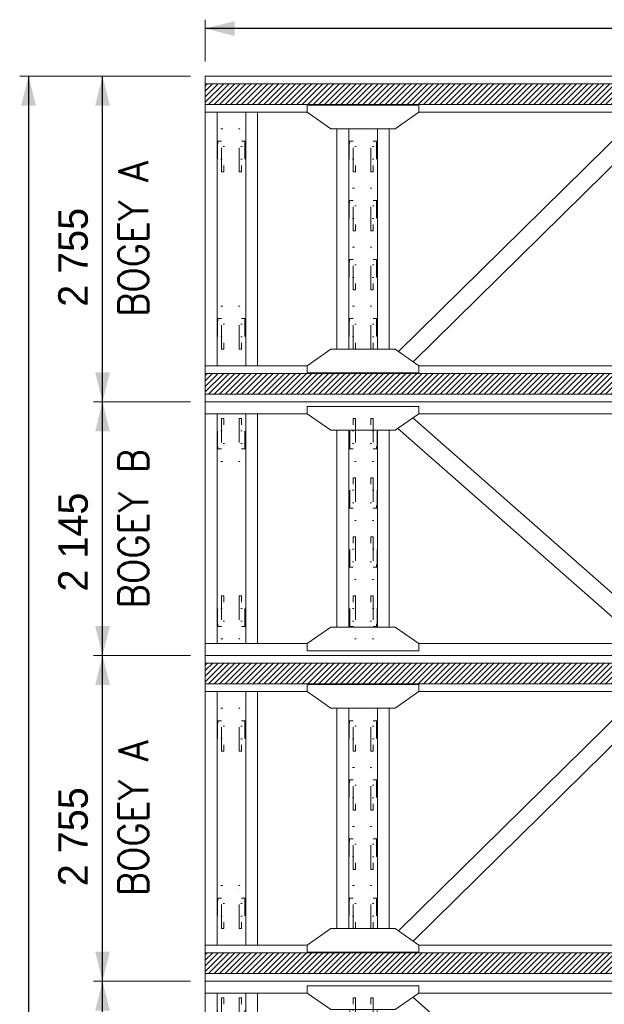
# Model space of a CAD drawing. Header units: millimetres. Extents: x -91343 to -63338, y -767328 to -747548.
# Tile 39 of 42: x -68603 to -66956, y -751967 to -749194. Entities that reach past the tile are written whole.
import ezdxf
from ezdxf.enums import TextEntityAlignment as Align

# ---------------------------------------------------------------- set-up
doc = ezdxf.new("R2010")
doc.units = ezdxf.units.MM
doc.header["$MEASUREMENT"] = 0
doc.linetypes.add('DGN Style 6', pattern=[753.433768, 0.396127, -158.450845, 277.288979, -158.450845, 0.396127, -158.450845])
doc.styles.add('Style-ENGINEERING', font='ENGINEERING.shx')
doc.styles.add('Style-ENGINEERING_0', font='ENGINEERING.shx')
doc.dimstyles.new('MetricMM', dxfattribs={"dimtxt": 3, "dimasz": 3, "dimexe": 1.5, "dimexo": 1.5, "dimgap": 1.5, "dimtad": 1, "dimdec": 0, "dimzin": 7, "dimtxsty": 'Style-ENGINEERING_0', "dimcen": 0.09, "dimclrd": 1, "dimclre": 1, "dimclrt": 7, "dimadec": 0, "dimazin": 3, "dimtfac": 1, "dimtdec": 0, "dimtofl": 0, "dimtmove": 0, "dimatfit": 3, "dimfxl": 1, "dimtzin": 7, "dimlwd": -1, "dimlwe": 0, "dimarcsym": 0})
pattern_1 = [(45, (-3888.397, 1457.552), (23.33452, -23.33452), [])]
pattern_2 = [(45, (-3888.397, -992.448), (23.33452, -23.33452), [])]

# ---------------------------------------------------------------- blocks, each defined once
blk = doc.blocks.new('*U819')
at = {"color": 7, "linetype": 'DGN Style 6', "lineweight": 0, "extrusion": (0, 0, -1), "flags": 128}
for points in [[(181.2, 65), (-181.2, 65), (-181.2, 85), (181.2, 85), (181.2, 65)], [(76.2, 118.5), (-76.2, 118.5), (-76.2, 113.5), (76.2, 113.5), (76.2, 118.5)], [(181.2, -85), (-181.2, -85), (-181.2, -65), (181.2, -65), (181.2, -85)], [(76.2, -113.5), (-76.2, -113.5), (-76.2, -118.5), (76.2, -118.5), (76.2, -113.5)]]:
    blk.add_lwpolyline(points, close=True, dxfattribs=at)
for points in [[(-76.2, 85), (-76.2, 113.5), (76.2, 113.5), (76.2, 85)], [(159, 65), (159, -65)], [(-159, -65), (-159, 65)], [(-76.2, -85), (-76.2, -113.5), (76.2, -113.5), (76.2, -85)]]:
    blk.add_lwpolyline(points, dxfattribs=at)
blk = doc.blocks.new('*U820')
at = {"color": 7, "linetype": 'DGN Style 6', "lineweight": 0, "extrusion": (0, 0, -1), "flags": 128}
for points in [[(181.2, 65), (-181.2, 65), (-181.2, 85), (181.2, 85), (181.2, 65)], [(76.2, 118.5), (-76.2, 118.5), (-76.2, 113.5), (76.2, 113.5), (76.2, 118.5)], [(181.2, -85), (-181.2, -85), (-181.2, -65), (181.2, -65), (181.2, -85)], [(76.2, -113.5), (-76.2, -113.5), (-76.2, -118.5), (76.2, -118.5), (76.2, -113.5)]]:
    blk.add_lwpolyline(points, close=True, dxfattribs=at)
for points in [[(-76.2, 85), (-76.2, 113.5), (76.2, 113.5), (76.2, 85)], [(159, 65), (159, -65)], [(-159, -65), (-159, 65)], [(-76.2, -85), (-76.2, -113.5), (76.2, -113.5), (76.2, -85)]]:
    blk.add_lwpolyline(points, dxfattribs=at)
blk = doc.blocks.new('*U821')
at = {"color": 7, "linetype": 'DGN Style 6', "lineweight": 0, "flags": 128}
for points in [[(-181.2, 65), (181.2, 65), (181.2, 85), (-181.2, 85), (-181.2, 65)], [(-76.2, 118.5), (76.2, 118.5), (76.2, 113.5), (-76.2, 113.5), (-76.2, 118.5)], [(-181.2, -85), (181.2, -85), (181.2, -65), (-181.2, -65), (-181.2, -85)], [(-76.2, -113.5), (76.2, -113.5), (76.2, -118.5), (-76.2, -118.5), (-76.2, -113.5)]]:
    blk.add_lwpolyline(points, close=True, dxfattribs=at)
for points in [[(76.2, 85), (76.2, 113.5), (-76.2, 113.5), (-76.2, 85)], [(-159, 65), (-159, -65)], [(159, -65), (159, 65)], [(76.2, -85), (76.2, -113.5), (-76.2, -113.5), (-76.2, -85)]]:
    blk.add_lwpolyline(points, dxfattribs=at)
blk = doc.blocks.new('*U822')
at = {"color": 7, "linetype": 'DGN Style 6', "lineweight": 0, "flags": 128}
for points in [[(-181.2, 65), (181.2, 65), (181.2, 85), (-181.2, 85), (-181.2, 65)], [(-76.2, 118.5), (76.2, 118.5), (76.2, 113.5), (-76.2, 113.5), (-76.2, 118.5)], [(-181.2, -85), (181.2, -85), (181.2, -65), (-181.2, -65), (-181.2, -85)], [(-76.2, -113.5), (76.2, -113.5), (76.2, -118.5), (-76.2, -118.5), (-76.2, -113.5)]]:
    blk.add_lwpolyline(points, close=True, dxfattribs=at)
for points in [[(76.2, 85), (76.2, 113.5), (-76.2, 113.5), (-76.2, 85)], [(-159, 65), (-159, -65)], [(159, -65), (159, 65)], [(76.2, -85), (76.2, -113.5), (-76.2, -113.5), (-76.2, -85)]]:
    blk.add_lwpolyline(points, dxfattribs=at)
blk = doc.blocks.new('*U823')
at = {"color": 7, "linetype": 'DGN Style 6', "lineweight": 0, "flags": 128}
for points in [[(-181.2, 65), (181.2, 65), (181.2, 85), (-181.2, 85), (-181.2, 65)], [(-76.2, 118.5), (76.2, 118.5), (76.2, 113.5), (-76.2, 113.5), (-76.2, 118.5)], [(-181.2, -85), (181.2, -85), (181.2, -65), (-181.2, -65), (-181.2, -85)], [(-76.2, -113.5), (76.2, -113.5), (76.2, -118.5), (-76.2, -118.5), (-76.2, -113.5)]]:
    blk.add_lwpolyline(points, close=True, dxfattribs=at)
for points in [[(76.2, 85), (76.2, 113.5), (-76.2, 113.5), (-76.2, 85)], [(-159, 65), (-159, -65)], [(159, -65), (159, 65)], [(76.2, -85), (76.2, -113.5), (-76.2, -113.5), (-76.2, -85)]]:
    blk.add_lwpolyline(points, dxfattribs=at)
blk = doc.blocks.new('*U824')
at = {"color": 7, "linetype": 'DGN Style 6', "lineweight": 0, "flags": 128}
for points in [[(-181.2, 65), (181.2, 65), (181.2, 85), (-181.2, 85), (-181.2, 65)], [(-76.2, 118.5), (76.2, 118.5), (76.2, 113.5), (-76.2, 113.5), (-76.2, 118.5)], [(-181.2, -85), (181.2, -85), (181.2, -65), (-181.2, -65), (-181.2, -85)], [(-76.2, -113.5), (76.2, -113.5), (76.2, -118.5), (-76.2, -118.5), (-76.2, -113.5)]]:
    blk.add_lwpolyline(points, close=True, dxfattribs=at)
for points in [[(76.2, 85), (76.2, 113.5), (-76.2, 113.5), (-76.2, 85)], [(-159, 65), (-159, -65)], [(159, -65), (159, 65)], [(76.2, -85), (76.2, -113.5), (-76.2, -113.5), (-76.2, -85)]]:
    blk.add_lwpolyline(points, dxfattribs=at)
blk = doc.blocks.new('*U808')
at = {"color": 7, "linetype": 'Continuous', "lineweight": 0}
for p, q in [((-4080, 1072.6), (4080, 1072.6)), ((-4080, -1072.6), (-4080, 1072.6)), ((-3216.8, 972.6), (-4080, 972.6)), ((-3980, -972.6), (-3980, 972.6)), ((-3737, -972.6), (-3737, 972.6)), ((-3637, -972.6), (-3637, 972.6)), ((-294.3, -847.9), (-2323.4, 936.4)), ((-472.5, 972.6), (-2271.8, 972.6)), ((-420.8, -936.5), (-2449.9, 847.8)), ((-2965.8, -832.6), (-2965.8, 832.6)), ((-2865.8, -832.6), (-2865.8, 832.6)), ((-2622.8, -832.6), (-2622.8, 832.6)), ((-2522.8, -832.6), (-2522.8, 832.6)), ((-4080, -972.6), (-3216.8, -972.6)), ((-472.5, -972.6), (-2271.8, -972.6)), ((4080, -1072.6), (-4080, -1072.6))]:
    blk.add_line(p, q, dxfattribs=at)
at = {"color": 7, "linetype": 'Continuous', "lineweight": 0, "flags": 128}
for points in [[(-3216.8, 1032.6), (-2271.8, 1032.6), (-2271.8, 972.6), (-2471.8, 832.6), (-3016.8, 832.6), (-3216.8, 972.6), (-3216.8, 1032.6)], [(-3216.8, -1032.6), (-2271.8, -1032.6), (-2271.8, -972.6), (-2471.8, -832.6), (-3016.8, -832.6), (-3216.8, -972.6), (-3216.8, -1032.6)]]:
    blk.add_lwpolyline(points, close=True, dxfattribs=at)
at = {"color": 7, "linetype": 'DGN Style 6', "lineweight": 0, "extrusion": (0, 0, -1), "rotation": 89.99999999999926}
for name, p in [('*U820', (3858.5, 750)), ('*U819', (3858.5, -750))]:
    blk.add_blockref(name, p, dxfattribs=at)
at = {"color": 7, "linetype": 'DGN Style 6', "lineweight": 0, "rotation": 89.99999999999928}
for name, p in [('*U824', (-2744.2, 750)), ('*U823', (-2744.2, 250)), ('*U822', (-2744.2, -250)), ('*U821', (-2744.2, -750))]:
    blk.add_blockref(name, p, dxfattribs=at)
blk = doc.blocks.new('*U826')
at = {"color": 7, "linetype": 'DGN Style 6', "lineweight": 0, "flags": 128}
for points in [[(-181.2, 65), (181.2, 65), (181.2, 85), (-181.2, 85), (-181.2, 65)], [(-76.2, 118.5), (76.2, 118.5), (76.2, 113.5), (-76.2, 113.5), (-76.2, 118.5)], [(-181.2, -85), (181.2, -85), (181.2, -65), (-181.2, -65), (-181.2, -85)], [(-76.2, -113.5), (76.2, -113.5), (76.2, -118.5), (-76.2, -118.5), (-76.2, -113.5)]]:
    blk.add_lwpolyline(points, close=True, dxfattribs=at)
for points in [[(76.2, 85), (76.2, 113.5), (-76.2, 113.5), (-76.2, 85)], [(-159, 65), (-159, -65)], [(159, -65), (159, 65)], [(76.2, -85), (76.2, -113.5), (-76.2, -113.5), (-76.2, -85)]]:
    blk.add_lwpolyline(points, dxfattribs=at)
blk = doc.blocks.new('*U827')
at = {"color": 7, "linetype": 'DGN Style 6', "lineweight": 0, "flags": 128}
for points in [[(-181.2, 65), (181.2, 65), (181.2, 85), (-181.2, 85), (-181.2, 65)], [(-76.2, 118.5), (76.2, 118.5), (76.2, 113.5), (-76.2, 113.5), (-76.2, 118.5)], [(-181.2, -85), (181.2, -85), (181.2, -65), (-181.2, -65), (-181.2, -85)], [(-76.2, -113.5), (76.2, -113.5), (76.2, -118.5), (-76.2, -118.5), (-76.2, -113.5)]]:
    blk.add_lwpolyline(points, close=True, dxfattribs=at)
for points in [[(76.2, 85), (76.2, 113.5), (-76.2, 113.5), (-76.2, 85)], [(-159, 65), (-159, -65)], [(159, -65), (159, 65)], [(76.2, -85), (76.2, -113.5), (-76.2, -113.5), (-76.2, -85)]]:
    blk.add_lwpolyline(points, dxfattribs=at)
blk = doc.blocks.new('*U828')
at = {"color": 7, "linetype": 'DGN Style 6', "lineweight": 0, "flags": 128}
for points in [[(-181.2, 65), (181.2, 65), (181.2, 85), (-181.2, 85), (-181.2, 65)], [(-76.2, 118.5), (76.2, 118.5), (76.2, 113.5), (-76.2, 113.5), (-76.2, 118.5)], [(-181.2, -85), (181.2, -85), (181.2, -65), (-181.2, -65), (-181.2, -85)], [(-76.2, -113.5), (76.2, -113.5), (76.2, -118.5), (-76.2, -118.5), (-76.2, -113.5)]]:
    blk.add_lwpolyline(points, close=True, dxfattribs=at)
for points in [[(76.2, 85), (76.2, 113.5), (-76.2, 113.5), (-76.2, 85)], [(-159, 65), (-159, -65)], [(159, -65), (159, 65)], [(76.2, -85), (76.2, -113.5), (-76.2, -113.5), (-76.2, -85)]]:
    blk.add_lwpolyline(points, dxfattribs=at)
blk = doc.blocks.new('*U829')
at = {"color": 7, "linetype": 'DGN Style 6', "lineweight": 0, "flags": 128}
for points in [[(-181.2, 65), (181.2, 65), (181.2, 85), (-181.2, 85), (-181.2, 65)], [(-76.2, 118.5), (76.2, 118.5), (76.2, 113.5), (-76.2, 113.5), (-76.2, 118.5)], [(-181.2, -85), (181.2, -85), (181.2, -65), (-181.2, -65), (-181.2, -85)], [(-76.2, -113.5), (76.2, -113.5), (76.2, -118.5), (-76.2, -118.5), (-76.2, -113.5)]]:
    blk.add_lwpolyline(points, close=True, dxfattribs=at)
for points in [[(76.2, 85), (76.2, 113.5), (-76.2, 113.5), (-76.2, 85)], [(-159, 65), (-159, -65)], [(159, -65), (159, 65)], [(76.2, -85), (76.2, -113.5), (-76.2, -113.5), (-76.2, -85)]]:
    blk.add_lwpolyline(points, dxfattribs=at)
blk = doc.blocks.new('*U830')
at = {"color": 7, "linetype": 'DGN Style 6', "lineweight": 0, "flags": 128}
for points in [[(-181.2, 65), (181.2, 65), (181.2, 85), (-181.2, 85), (-181.2, 65)], [(-76.2, 118.5), (76.2, 118.5), (76.2, 113.5), (-76.2, 113.5), (-76.2, 118.5)], [(-181.2, -85), (181.2, -85), (181.2, -65), (-181.2, -65), (-181.2, -85)], [(-76.2, -113.5), (76.2, -113.5), (76.2, -118.5), (-76.2, -118.5), (-76.2, -113.5)]]:
    blk.add_lwpolyline(points, close=True, dxfattribs=at)
for points in [[(76.2, 85), (76.2, 113.5), (-76.2, 113.5), (-76.2, 85)], [(-159, 65), (-159, -65)], [(159, -65), (159, 65)], [(76.2, -85), (76.2, -113.5), (-76.2, -113.5), (-76.2, -85)]]:
    blk.add_lwpolyline(points, dxfattribs=at)
blk = doc.blocks.new('*U831')
at = {"color": 7, "linetype": 'DGN Style 6', "lineweight": 0, "flags": 128}
for points in [[(-181.2, 65), (181.2, 65), (181.2, 85), (-181.2, 85), (-181.2, 65)], [(-76.2, 118.5), (76.2, 118.5), (76.2, 113.5), (-76.2, 113.5), (-76.2, 118.5)], [(-181.2, -85), (181.2, -85), (181.2, -65), (-181.2, -65), (-181.2, -85)], [(-76.2, -113.5), (76.2, -113.5), (76.2, -118.5), (-76.2, -118.5), (-76.2, -113.5)]]:
    blk.add_lwpolyline(points, close=True, dxfattribs=at)
for points in [[(76.2, 85), (76.2, 113.5), (-76.2, 113.5), (-76.2, 85)], [(-159, 65), (-159, -65)], [(159, -65), (159, 65)], [(76.2, -85), (76.2, -113.5), (-76.2, -113.5), (-76.2, -85)]]:
    blk.add_lwpolyline(points, dxfattribs=at)
blk = doc.blocks.new('*U825')
at = {"linetype": 'DGN Style 6', "lineweight": 0}
h = blk.add_hatch(dxfattribs=at)
h.set_pattern_fill('HATCH', color=5, style=0, pattern_type=2)
h.set_pattern_definition(pattern_1)
h.paths.add_polyline_path([(-4080, 1312.5), (4080, 1312.5), (4080, 1137.5), (-4080, 1137.5)])
h = blk.add_hatch(dxfattribs=at)
h.set_pattern_fill('HATCH', color=5, style=0, pattern_type=2)
h.set_pattern_definition(pattern_2)
h.paths.add_polyline_path([(-4080, -1137.5), (4080, -1137.5), (4080, -1312.5), (-4080, -1312.5)])
at = {"color": 7, "linetype": 'Continuous', "lineweight": 0}
for p, q in [((4080, 1377.4), (-4080, 1377.4)), ((-4080, 1377.4), (-4080, -1377.4)), ((-3216.8, 1072.6), (-4080, 1072.6)), ((-3980, 1072.6), (-3980, -1072.6)), ((-3737, 1072.6), (-3737, -1072.6)), ((-3637, 1072.6), (-3637, -1072.6)), ((-423.4, 1038.2), (-2445.9, -950.7)), ((-472.5, 1072.6), (-2271.8, 1072.6)), ((-2965.8, 932.6), (-2965.8, -932.6)), ((-2865.8, 932.6), (-2865.8, -932.6)), ((-2622.8, 932.6), (-2622.8, -932.6)), ((-2522.8, 932.6), (-2522.8, -932.6)), ((-298.4, 950.7), (-2320.9, -1038.2)), ((-3216.8, -1072.6), (-4080, -1072.6)), ((-472.5, -1072.6), (-2271.8, -1072.6)), ((4080, -1377.4), (-4080, -1377.4))]:
    blk.add_line(p, q, dxfattribs=at)
at = {"color": 5, "linetype": 'Continuous', "lineweight": 0, "flags": 128}
for points in [[(-4080, 1312.5), (4080, 1312.5), (4080, 1137.5), (-4080, 1137.5), (-4080, 1312.5)], [(-4080, -1137.5), (4080, -1137.5), (4080, -1312.5), (-4080, -1312.5), (-4080, -1137.5)]]:
    blk.add_lwpolyline(points, close=True, dxfattribs=at)
at = {"color": 7, "linetype": 'Continuous', "lineweight": 0, "flags": 128}
for points in [[(-3216.8, 1132.6), (-2271.8, 1132.6), (-2271.8, 1072.6), (-2471.8, 932.6), (-3016.8, 932.6), (-3216.8, 1072.6), (-3216.8, 1132.6)], [(-3216.8, -1132.6), (-2271.8, -1132.6), (-2271.8, -1072.6), (-2471.8, -932.6), (-3016.8, -932.6), (-3216.8, -1072.6), (-3216.8, -1132.6)]]:
    blk.add_lwpolyline(points, close=True, dxfattribs=at)
at = {"color": 7, "linetype": 'DGN Style 6', "lineweight": 0, "rotation": 269.9999999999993}
for name, p in [('*U830', (-3858.6, 750)), ('*U826', (-2744.3, 750)), ('*U827', (-2744.3, 250)), ('*U828', (-2744.3, -250)), ('*U831', (-3858.6, -750)), ('*U829', (-2744.3, -750))]:
    blk.add_blockref(name, p, dxfattribs=at)
blk = doc.blocks.new('*U854')
at = {"color": 7, "linetype": 'DGN Style 6', "lineweight": 0, "extrusion": (0, 0, -1), "flags": 128}
for points in [[(181.2, 65), (-181.2, 65), (-181.2, 85), (181.2, 85), (181.2, 65)], [(76.2, 118.5), (-76.2, 118.5), (-76.2, 113.5), (76.2, 113.5), (76.2, 118.5)], [(181.2, -85), (-181.2, -85), (-181.2, -65), (181.2, -65), (181.2, -85)], [(76.2, -113.5), (-76.2, -113.5), (-76.2, -118.5), (76.2, -118.5), (76.2, -113.5)]]:
    blk.add_lwpolyline(points, close=True, dxfattribs=at)
for points in [[(-76.2, 85), (-76.2, 113.5), (76.2, 113.5), (76.2, 85)], [(159, 65), (159, -65)], [(-159, -65), (-159, 65)], [(-76.2, -85), (-76.2, -113.5), (76.2, -113.5), (76.2, -85)]]:
    blk.add_lwpolyline(points, dxfattribs=at)
blk = doc.blocks.new('*U858')
at = {"color": 7, "linetype": 'DGN Style 6', "lineweight": 0, "flags": 128}
for points in [[(-181.2, 65), (181.2, 65), (181.2, 85), (-181.2, 85), (-181.2, 65)], [(-76.2, 118.5), (76.2, 118.5), (76.2, 113.5), (-76.2, 113.5), (-76.2, 118.5)], [(-181.2, -85), (181.2, -85), (181.2, -65), (-181.2, -65), (-181.2, -85)], [(-76.2, -113.5), (76.2, -113.5), (76.2, -118.5), (-76.2, -118.5), (-76.2, -113.5)]]:
    blk.add_lwpolyline(points, close=True, dxfattribs=at)
for points in [[(76.2, 85), (76.2, 113.5), (-76.2, 113.5), (-76.2, 85)], [(-159, 65), (-159, -65)], [(159, -65), (159, 65)], [(76.2, -85), (76.2, -113.5), (-76.2, -113.5), (-76.2, -85)]]:
    blk.add_lwpolyline(points, dxfattribs=at)
blk = doc.blocks.new('*U842')
at = {"color": 7, "linetype": 'Continuous', "lineweight": 0}
for p, q in [((-4080, 1072.6), (4080, 1072.6)), ((-4080, -1072.6), (-4080, 1072.6)), ((-3216.8, 972.6), (-4080, 972.6)), ((-3980, -972.6), (-3980, 972.6)), ((-3737, -972.6), (-3737, 972.6)), ((-3637, -972.6), (-3637, 972.6)), ((-294.3, -847.9), (-2323.4, 936.4)), ((-472.5, 972.6), (-2271.8, 972.6))]:
    blk.add_line(p, q, dxfattribs=at)
at = {"color": 7, "linetype": 'Continuous', "lineweight": 0, "flags": 128}
blk.add_lwpolyline([(-3216.8, 1032.6), (-2271.8, 1032.6), (-2271.8, 972.6), (-2471.8, 832.6), (-3016.8, 832.6), (-3216.8, 972.6), (-3216.8, 1032.6)], close=True, dxfattribs=at)
at = {"color": 7, "linetype": 'DGN Style 6', "lineweight": 0, "extrusion": (0, 0, -1), "rotation": 89.99999999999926}
blk.add_blockref('*U854', (3858.5, 750), dxfattribs=at)
at = {"color": 7, "linetype": 'DGN Style 6', "lineweight": 0, "rotation": 89.99999999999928}
blk.add_blockref('*U858', (-2744.2, 750), dxfattribs=at)
blk = doc.blocks.new('*U860')
at = {"color": 7, "linetype": 'DGN Style 6', "lineweight": 0, "flags": 128}
for points in [[(-181.2, 65), (181.2, 65), (181.2, 85), (-181.2, 85), (-181.2, 65)], [(-76.2, 118.5), (76.2, 118.5), (76.2, 113.5), (-76.2, 113.5), (-76.2, 118.5)], [(-181.2, -85), (181.2, -85), (181.2, -65), (-181.2, -65), (-181.2, -85)], [(-76.2, -113.5), (76.2, -113.5), (76.2, -118.5), (-76.2, -118.5), (-76.2, -113.5)]]:
    blk.add_lwpolyline(points, close=True, dxfattribs=at)
for points in [[(76.2, 85), (76.2, 113.5), (-76.2, 113.5), (-76.2, 85)], [(-159, 65), (-159, -65)], [(159, -65), (159, 65)], [(76.2, -85), (76.2, -113.5), (-76.2, -113.5), (-76.2, -85)]]:
    blk.add_lwpolyline(points, dxfattribs=at)
blk = doc.blocks.new('*U861')
at = {"color": 7, "linetype": 'DGN Style 6', "lineweight": 0, "flags": 128}
for points in [[(-181.2, 65), (181.2, 65), (181.2, 85), (-181.2, 85), (-181.2, 65)], [(-76.2, 118.5), (76.2, 118.5), (76.2, 113.5), (-76.2, 113.5), (-76.2, 118.5)], [(-181.2, -85), (181.2, -85), (181.2, -65), (-181.2, -65), (-181.2, -85)], [(-76.2, -113.5), (76.2, -113.5), (76.2, -118.5), (-76.2, -118.5), (-76.2, -113.5)]]:
    blk.add_lwpolyline(points, close=True, dxfattribs=at)
for points in [[(76.2, 85), (76.2, 113.5), (-76.2, 113.5), (-76.2, 85)], [(-159, 65), (-159, -65)], [(159, -65), (159, 65)], [(76.2, -85), (76.2, -113.5), (-76.2, -113.5), (-76.2, -85)]]:
    blk.add_lwpolyline(points, dxfattribs=at)
blk = doc.blocks.new('*U862')
at = {"color": 7, "linetype": 'DGN Style 6', "lineweight": 0, "flags": 128}
for points in [[(-181.2, 65), (181.2, 65), (181.2, 85), (-181.2, 85), (-181.2, 65)], [(-76.2, 118.5), (76.2, 118.5), (76.2, 113.5), (-76.2, 113.5), (-76.2, 118.5)], [(-181.2, -85), (181.2, -85), (181.2, -65), (-181.2, -65), (-181.2, -85)], [(-76.2, -113.5), (76.2, -113.5), (76.2, -118.5), (-76.2, -118.5), (-76.2, -113.5)]]:
    blk.add_lwpolyline(points, close=True, dxfattribs=at)
for points in [[(76.2, 85), (76.2, 113.5), (-76.2, 113.5), (-76.2, 85)], [(-159, 65), (-159, -65)], [(159, -65), (159, 65)], [(76.2, -85), (76.2, -113.5), (-76.2, -113.5), (-76.2, -85)]]:
    blk.add_lwpolyline(points, dxfattribs=at)
blk = doc.blocks.new('*U863')
at = {"color": 7, "linetype": 'DGN Style 6', "lineweight": 0, "flags": 128}
for points in [[(-181.2, 65), (181.2, 65), (181.2, 85), (-181.2, 85), (-181.2, 65)], [(-76.2, 118.5), (76.2, 118.5), (76.2, 113.5), (-76.2, 113.5), (-76.2, 118.5)], [(-181.2, -85), (181.2, -85), (181.2, -65), (-181.2, -65), (-181.2, -85)], [(-76.2, -113.5), (76.2, -113.5), (76.2, -118.5), (-76.2, -118.5), (-76.2, -113.5)]]:
    blk.add_lwpolyline(points, close=True, dxfattribs=at)
for points in [[(76.2, 85), (76.2, 113.5), (-76.2, 113.5), (-76.2, 85)], [(-159, 65), (-159, -65)], [(159, -65), (159, 65)], [(76.2, -85), (76.2, -113.5), (-76.2, -113.5), (-76.2, -85)]]:
    blk.add_lwpolyline(points, dxfattribs=at)
blk = doc.blocks.new('*U864')
at = {"color": 7, "linetype": 'DGN Style 6', "lineweight": 0, "flags": 128}
for points in [[(-181.2, 65), (181.2, 65), (181.2, 85), (-181.2, 85), (-181.2, 65)], [(-76.2, 118.5), (76.2, 118.5), (76.2, 113.5), (-76.2, 113.5), (-76.2, 118.5)], [(-181.2, -85), (181.2, -85), (181.2, -65), (-181.2, -65), (-181.2, -85)], [(-76.2, -113.5), (76.2, -113.5), (76.2, -118.5), (-76.2, -118.5), (-76.2, -113.5)]]:
    blk.add_lwpolyline(points, close=True, dxfattribs=at)
for points in [[(76.2, 85), (76.2, 113.5), (-76.2, 113.5), (-76.2, 85)], [(-159, 65), (-159, -65)], [(159, -65), (159, 65)], [(76.2, -85), (76.2, -113.5), (-76.2, -113.5), (-76.2, -85)]]:
    blk.add_lwpolyline(points, dxfattribs=at)
blk = doc.blocks.new('*U865')
at = {"color": 7, "linetype": 'DGN Style 6', "lineweight": 0, "flags": 128}
for points in [[(-181.2, 65), (181.2, 65), (181.2, 85), (-181.2, 85), (-181.2, 65)], [(-76.2, 118.5), (76.2, 118.5), (76.2, 113.5), (-76.2, 113.5), (-76.2, 118.5)], [(-181.2, -85), (181.2, -85), (181.2, -65), (-181.2, -65), (-181.2, -85)], [(-76.2, -113.5), (76.2, -113.5), (76.2, -118.5), (-76.2, -118.5), (-76.2, -113.5)]]:
    blk.add_lwpolyline(points, close=True, dxfattribs=at)
for points in [[(76.2, 85), (76.2, 113.5), (-76.2, 113.5), (-76.2, 85)], [(-159, 65), (-159, -65)], [(159, -65), (159, 65)], [(76.2, -85), (76.2, -113.5), (-76.2, -113.5), (-76.2, -85)]]:
    blk.add_lwpolyline(points, dxfattribs=at)
blk = doc.blocks.new('*U859')
at = {"linetype": 'DGN Style 6', "lineweight": 0}
h = blk.add_hatch(dxfattribs=at)
h.set_pattern_fill('HATCH', color=5, style=0, pattern_type=2)
h.set_pattern_definition(pattern_1)
h.paths.add_polyline_path([(-4080, 1312.5), (4080, 1312.5), (4080, 1137.5), (-4080, 1137.5)])
h = blk.add_hatch(dxfattribs=at)
h.set_pattern_fill('HATCH', color=5, style=0, pattern_type=2)
h.set_pattern_definition(pattern_2)
h.paths.add_polyline_path([(-4080, -1137.5), (4080, -1137.5), (4080, -1312.5), (-4080, -1312.5)])
at = {"color": 7, "linetype": 'Continuous', "lineweight": 0}
for p, q in [((4080, 1377.4), (-4080, 1377.4)), ((-4080, 1377.4), (-4080, -1377.4)), ((-3216.8, 1072.6), (-4080, 1072.6)), ((-3980, 1072.6), (-3980, -1072.6)), ((-3737, 1072.6), (-3737, -1072.6)), ((-3637, 1072.6), (-3637, -1072.6)), ((-423.4, 1038.2), (-2445.9, -950.7)), ((-472.5, 1072.6), (-2271.8, 1072.6)), ((-2965.8, 932.6), (-2965.8, -932.6)), ((-2865.8, 932.6), (-2865.8, -932.6)), ((-2622.8, 932.6), (-2622.8, -932.6)), ((-2522.8, 932.6), (-2522.8, -932.6)), ((-298.4, 950.7), (-2320.9, -1038.2)), ((-3216.8, -1072.6), (-4080, -1072.6)), ((-472.5, -1072.6), (-2271.8, -1072.6)), ((4080, -1377.4), (-4080, -1377.4))]:
    blk.add_line(p, q, dxfattribs=at)
at = {"color": 5, "linetype": 'Continuous', "lineweight": 0, "flags": 128}
for points in [[(-4080, 1312.5), (4080, 1312.5), (4080, 1137.5), (-4080, 1137.5), (-4080, 1312.5)], [(-4080, -1137.5), (4080, -1137.5), (4080, -1312.5), (-4080, -1312.5), (-4080, -1137.5)]]:
    blk.add_lwpolyline(points, close=True, dxfattribs=at)
at = {"color": 7, "linetype": 'Continuous', "lineweight": 0, "flags": 128}
for points in [[(-3216.8, 1132.6), (-2271.8, 1132.6), (-2271.8, 1072.6), (-2471.8, 932.6), (-3016.8, 932.6), (-3216.8, 1072.6), (-3216.8, 1132.6)], [(-3216.8, -1132.6), (-2271.8, -1132.6), (-2271.8, -1072.6), (-2471.8, -932.6), (-3016.8, -932.6), (-3216.8, -1072.6), (-3216.8, -1132.6)]]:
    blk.add_lwpolyline(points, close=True, dxfattribs=at)
at = {"color": 7, "linetype": 'DGN Style 6', "lineweight": 0, "rotation": 269.9999999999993}
for name, p in [('*U864', (-3858.6, 750)), ('*U860', (-2744.3, 750)), ('*U861', (-2744.3, 250)), ('*U862', (-2744.3, -250)), ('*U865', (-3858.6, -750)), ('*U863', (-2744.3, -750))]:
    blk.add_blockref(name, p, dxfattribs=at)
blk = doc.blocks.new('*D1110')
at = {"color": 1, "linetype": 'Continuous', "lineweight": 0, "transparency": 16777216}
for p, q in [((9218.3, 5535.7), (8945.5, 5535.7)), ((9218.3, 4821.4), (8945.5, 4821.4))]:
    blk.add_line(p, q, dxfattribs=at)
at = {"color": 1, "linetype": 'Continuous', "transparency": 16777216}
blk.add_line((8970.5, 4821.4), (8970.5, 5535.7), dxfattribs=at)
at = {"color": 1, "linetype": 'Continuous', "lineweight": 0, "transparency": 16777216, "extrusion": (0, 0, -1)}
blk.add_solid([(-8949.7, 5452.5), (-8970.5, 5535.7), (-8991.3, 5452.5)], dxfattribs=at)
at = {"color": 1, "linetype": 'Continuous', "lineweight": 0, "transparency": 16777216}
blk.add_solid([(8991.3, 4904.6), (8970.5, 4821.4), (8949.7, 4904.6)], dxfattribs=at)
at = {"layer": 'Defpoints', "color": 7, "linetype": 'Continuous', "lineweight": 0, "transparency": 16777216}
for p in [(8970.5, 5535.7), (9259.9, 5535.7), (8970.5, 5178.6), (9259.9, 4821.4)]:
    blk.add_point(p, dxfattribs=at)
at = {"color": 7, "linetype": 'Continuous', "lineweight": 0, "transparency": 16777216, "style": 'Style-ENGINEERING'}
blk.add_text('2 145', height=83.25, rotation=90, dxfattribs=at).set_placement((8887.3, 5001.6), align=Align.MIDDLE_LEFT)
blk = doc.blocks.new('*D1111')
at = {"color": 1, "linetype": 'Continuous', "lineweight": 0, "transparency": 16777216}
for p, q in [((9218.3, 6453.1), (8945.5, 6453.1)), ((9218.3, 5535.7), (8945.5, 5535.7))]:
    blk.add_line(p, q, dxfattribs=at)
at = {"color": 1, "linetype": 'Continuous', "transparency": 16777216}
blk.add_line((8970.5, 5535.7), (8970.5, 6453.1), dxfattribs=at)
at = {"color": 1, "linetype": 'Continuous', "lineweight": 0, "transparency": 16777216, "extrusion": (0, 0, -1)}
blk.add_solid([(-8949.7, 6369.8), (-8970.5, 6453.1), (-8991.3, 6369.8)], dxfattribs=at)
at = {"color": 1, "linetype": 'Continuous', "lineweight": 0, "transparency": 16777216}
blk.add_solid([(8991.3, 5619), (8970.5, 5535.7), (8949.7, 5619)], dxfattribs=at)
at = {"layer": 'Defpoints', "color": 7, "linetype": 'Continuous', "lineweight": 0, "transparency": 16777216}
for p in [(8970.5, 6453.1), (9259.9, 6453.1), (8970.5, 5994.4), (9259.9, 5535.7)]:
    blk.add_point(p, dxfattribs=at)
at = {"color": 7, "linetype": 'Continuous', "lineweight": 0, "transparency": 16777216, "style": 'Style-ENGINEERING'}
blk.add_text('2 755', height=83.25, rotation=90, dxfattribs=at).set_placement((8887.3, 5803.4), align=Align.MIDDLE_LEFT)
blk = doc.blocks.new('*D1112')
at = {"color": 1, "linetype": 'Continuous', "lineweight": 0, "transparency": 16777216}
for p, q in [((9218.3, 7167.4), (8945.5, 7167.4)), ((9218.3, 6453.1), (8945.5, 6453.1))]:
    blk.add_line(p, q, dxfattribs=at)
at = {"color": 1, "linetype": 'Continuous', "transparency": 16777216}
blk.add_line((8970.5, 6453.1), (8970.5, 7167.4), dxfattribs=at)
at = {"color": 1, "linetype": 'Continuous', "lineweight": 0, "transparency": 16777216, "extrusion": (0, 0, -1)}
blk.add_solid([(-8949.7, 7084.2), (-8970.5, 7167.4), (-8991.3, 7084.2)], dxfattribs=at)
at = {"color": 1, "linetype": 'Continuous', "lineweight": 0, "transparency": 16777216}
blk.add_solid([(8991.3, 6536.3), (8970.5, 6453.1), (8949.7, 6536.3)], dxfattribs=at)
at = {"layer": 'Defpoints', "color": 7, "linetype": 'Continuous', "lineweight": 0, "transparency": 16777216}
for p in [(8970.5, 7167.4), (9259.9, 7167.4), (8970.5, 6810.3), (9259.9, 6453.1)]:
    blk.add_point(p, dxfattribs=at)
at = {"color": 7, "linetype": 'Continuous', "lineweight": 0, "transparency": 16777216, "style": 'Style-ENGINEERING'}
blk.add_text('2 145', height=83.25, rotation=90, dxfattribs=at).set_placement((8887.3, 6633.3), align=Align.MIDDLE_LEFT)
blk = doc.blocks.new('*D1113')
at = {"color": 1, "linetype": 'Continuous', "lineweight": 0, "transparency": 16777216}
for p, q in [((9218.3, 8084.8), (8945.5, 8084.8)), ((9218.3, 7167.4), (8945.5, 7167.4))]:
    blk.add_line(p, q, dxfattribs=at)
at = {"color": 1, "linetype": 'Continuous', "transparency": 16777216}
blk.add_line((8970.5, 7167.4), (8970.5, 8084.8), dxfattribs=at)
at = {"color": 1, "linetype": 'Continuous', "lineweight": 0, "transparency": 16777216, "extrusion": (0, 0, -1)}
blk.add_solid([(-8949.7, 8001.5), (-8970.5, 8084.8), (-8991.3, 8001.5)], dxfattribs=at)
at = {"color": 1, "linetype": 'Continuous', "lineweight": 0, "transparency": 16777216}
blk.add_solid([(8991.3, 7250.7), (8970.5, 7167.4), (8949.7, 7250.7)], dxfattribs=at)
at = {"layer": 'Defpoints', "color": 7, "linetype": 'Continuous', "lineweight": 0, "transparency": 16777216}
for p in [(8970.5, 8084.8), (9259.9, 8084.8), (8970.5, 7626.1), (9259.9, 7167.4)]:
    blk.add_point(p, dxfattribs=at)
at = {"color": 7, "linetype": 'Continuous', "lineweight": 0, "transparency": 16777216, "style": 'Style-ENGINEERING'}
blk.add_text('2 755', height=83.25, rotation=90, dxfattribs=at).set_placement((8887.3, 7435.1), align=Align.MIDDLE_LEFT)
blk = doc.blocks.new('*D1114')
at = {"color": 1, "linetype": 'Continuous', "lineweight": 0, "transparency": 16777216}
for p, q in [((9218.3, 8084.8), (8737.1, 8084.8)), ((9218.3, -5886.2), (8737.1, -5886.2))]:
    blk.add_line(p, q, dxfattribs=at)
at = {"color": 1, "linetype": 'Continuous', "transparency": 16777216}
blk.add_line((8762, 8084.8), (8762, -5886.2), dxfattribs=at)
at = {"color": 1, "linetype": 'Continuous', "lineweight": 0, "transparency": 16777216, "extrusion": (0, 0, -1)}
blk.add_solid([(-8741.2, 8001.5), (-8762, 8084.8), (-8782.9, 8001.5)], dxfattribs=at)
at = {"color": 1, "linetype": 'Continuous', "lineweight": 0, "transparency": 16777216}
blk.add_solid([(8782.9, -5802.9), (8762, -5886.2), (8741.2, -5802.9)], dxfattribs=at)
at = {"layer": 'Defpoints', "color": 7, "linetype": 'Continuous', "lineweight": 0, "transparency": 16777216}
for p in [(9259.9, 8084.8), (8762, 1099.3), (8762, -5886.2), (9259.9, -5886.2)]:
    blk.add_point(p, dxfattribs=at)
at = {"color": 7, "linetype": 'Continuous', "lineweight": 0, "transparency": 16777216, "style": 'Style-ENGINEERING'}
blk.add_text('41 955', height=83.25, rotation=90, dxfattribs=at).set_placement((8678.8, 895.5), align=Align.MIDDLE_LEFT)
blk = doc.blocks.new('*D1115')
at = {"color": 1, "linetype": 'Continuous', "lineweight": 0, "transparency": 16777216}
for p, q in [((9259.9, 8126.4), (9259.9, 8243.7)), ((11977.2, 8126.4), (11977.2, 8243.7))]:
    blk.add_line(p, q, dxfattribs=at)
at = {"color": 1, "linetype": 'Continuous', "transparency": 16777216}
blk.add_line((11977.2, 8218.8), (9259.9, 8218.8), dxfattribs=at)
at = {"color": 1, "linetype": 'Continuous', "lineweight": 0, "transparency": 16777216}
blk.add_solid([(9343.2, 8197.9), (9259.9, 8218.8), (9343.2, 8239.6)], dxfattribs=at)
at = {"color": 1, "linetype": 'Continuous', "lineweight": 0, "transparency": 16777216, "extrusion": (0, 0, -1)}
blk.add_solid([(-11893.9, 8239.6), (-11977.2, 8218.8), (-11893.9, 8197.9)], dxfattribs=at)
at = {"layer": 'Defpoints', "color": 7, "linetype": 'Continuous', "lineweight": 0, "transparency": 16777216}
for p in [(9259.9, 8218.8), (10618.5, 8218.8), (9259.9, 8084.8), (11977.2, 8084.8)]:
    blk.add_point(p, dxfattribs=at)
at = {"color": 7, "linetype": 'Continuous', "lineweight": 0, "transparency": 16777216, "style": 'Style-ENGINEERING'}
blk.add_text('8 160', height=83.25, dxfattribs=at).set_placement((10442.6, 8302), align=Align.MIDDLE_LEFT)
blk = doc.blocks.new('*U569')
at = {"color": 7, "linetype": 'Continuous', "lineweight": 0, "xscale": 0.3329999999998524, "yscale": 0.3329999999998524, "zscale": 0.3329999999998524}
for name, p in [('*U825', (10618.56, 7626.11)), ('*U808', (10618.54, 6810.28)), ('*U859', (10618.56, 5994.41)), ('*U842', (10618.54, 5178.58))]:
    blk.add_blockref(name, p, dxfattribs=at)
at = {"color": 7, "linetype": 'Continuous', "lineweight": 0, "char_height": 83.25, "attachment_point": 5, "rotation": 90, "line_spacing_factor": 0.72, "style": 'Style-ENGINEERING'}
for s, insert in [('\\FSTANDARD;BOGEY A', (9057.23, 7626.12)), ('\\FSTANDARD;BOGEY B', (9057.23, 6810.27)), ('\\FSTANDARD;BOGEY A', (9057.23, 5994.42))]:
    blk.add_mtext(s, dxfattribs=dict(at, insert=insert))
at = {"color": 1, "linetype": 'Continuous'}
for base, p1, p2, angle, picture, middle in [((9259.9, 8218.76), (11977.18, 8084.79), (9259.9, 8084.79), 180, '*D1115', (10618.54, 8218.76)), ((8762.04, -5886.16), (9259.9, 8084.79), (9259.9, -5886.16), 270, '*D1114', (8762.04, 1099.32)), ((8970.52, 8084.79), (9259.9, 7167.44), (9259.9, 8084.79), 90, '*D1113', (8970.52, 7626.12)), ((8970.52, 7167.44), (9259.9, 6453.09), (9259.9, 7167.44), 90, '*D1112', (8970.52, 6810.27)), ((8970.52, 6453.09), (9259.9, 5535.74), (9259.9, 6453.09), 90, '*D1111', (8970.52, 5994.42)), ((8970.52, 5535.74), (9259.9, 4821.39), (9259.9, 5535.74), 90, '*D1110', (8970.52, 5178.57))]:
    dim = blk.add_linear_dim(base=base, p1=p1, p2=p2, angle=angle, text='\\FSTANDARD;<>', dimstyle='MetricMM', override={"dimtxt": 83.25, "dimasz": 83.25, "dimexe": 24.975, "dimexo": 41.625, "dimgap": 41.625, "dimlfac": 3.003003}, dxfattribs=at)
    dim.commit()
    dim.dimension.update_dxf_attribs({"geometry": picture, "text_midpoint": middle})

msp = doc.modelspace()

# ---------------------------------------------------------------- block references
at = {"color": 7, "linetype": 'Continuous', "lineweight": 13}
msp.add_blockref('*U569', (-77340.2, -757437.75), dxfattribs=at)

doc.saveas('drawing.dxf')
